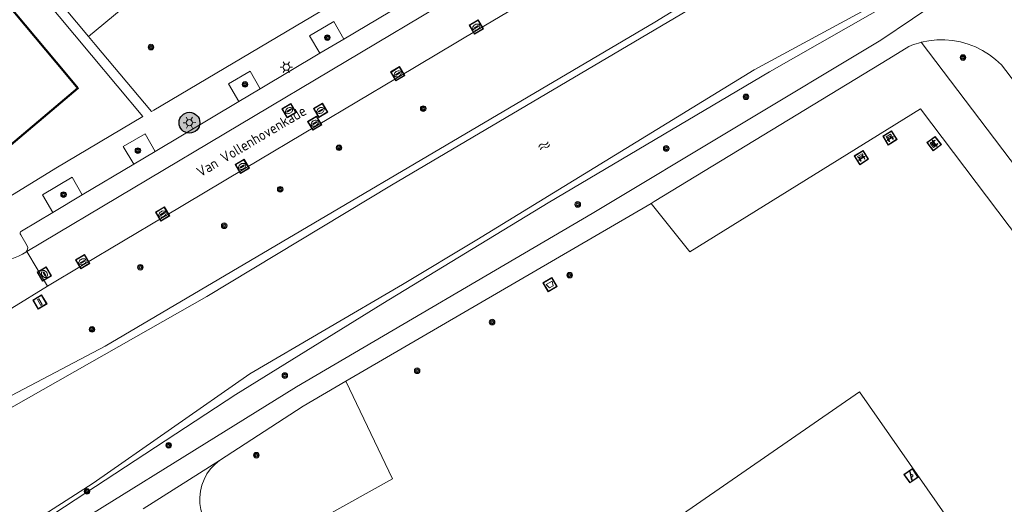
# Model space of a CAD drawing. Header units: metres. Extents: x 94279 to 96109, y 461866 to 463040.
# Tile 24 of 175: x 94636 to 94731, y 462648 to 462694. Entities that reach past the tile are written whole.
import ezdxf
from ezdxf.enums import TextEntityAlignment as Align

# ---------------------------------------------------------------- set-up
doc = ezdxf.new("R2010")
doc.units = ezdxf.units.M
doc.layers.get('0').update_dxf_attribs({"linetype": 'CONTINUOUS'})
for name, color, linetype, lineweight in [('B-WE-OV-LICHTMAST', 252, 'CONTINUOUS', 25), ('B_BEBOUWINGSGRENS_0', 132, 'CONTINUOUS', 50), ('Q_AFVALBAK_0', 251, 'CONTINUOUS', 13), ('Q_BANK_0', 251, 'CONTINUOUS', 13), ('Q_BOOM_0', 251, 'CONTINUOUS', 13), ('Q_INSPECTIE_OF_RIOOLPUT_0', 251, 'CONTINUOUS', 13), ('Q_KOLK_0', 251, 'CONTINUOUS', 13), ('Q_LICHTMAST_0', 251, 'CONTINUOUS', 13), ('Q_SPEELVOORZIENING_0', 251, 'CONTINUOUS', 13), ('Q_VERKEERSBORDPAAL_0', 251, 'CONTINUOUS', 13), ('S_GBKN_SYMBOOL_WATER_0', 251, 'CONTINUOUS', 13), ('T_CULTUURGRENS_0', 251, 'CONTINUOUS', 13), ('T_WALBESCHERMING_0', 251, 'CONTINUOUS', 13), ('V_WEGGRENS_0', 251, 'CONTINUOUS', 13), ('Z_STRAATNAAM_0', 251, 'CONTINUOUS', 13)]:
    doc.layers.add(name, color=color, linetype=linetype, lineweight=lineweight)
doc.styles.get("Standard").update_dxf_attribs({"font": 'isocp.shx'})

# ---------------------------------------------------------------- blocks, each defined once
blk = doc.blocks.new('Q_LICHTMAST')
for points in [[(-0.26, 0.15), (-0.52, 0.3)], [(0, 0.3), (0, 0.6)], [(0.26, 0.15), (0.52, 0.3)], [(-0.26, -0.15), (-0.52, -0.3)], [(0, -0.3), (0, -0.6)], [(0.26, -0.15), (0.52, -0.3)]]:
    blk.add_lwpolyline(points)
blk.add_circle((0, 0), 0.3)
blk = doc.blocks.new('Q_VERKEERSBORDPAAL')
for points in [[(-0.5, 0.5), (0.5, 0.5), (0.5, -0.5), (-0.5, -0.5)], [(-0.08, 0.333), (0.071, 0.333), (0.071, -0.329), (-0.08, -0.329)]]:
    blk.add_lwpolyline(points, close=True)
blk.add_lwpolyline([(-0.442, 0.464), (0.438, 0.464, -0.414214), (0.459, 0.442), (0.459, -0.437, -0.414214), (0.438, -0.459), (-0.442, -0.459, -0.414214), (-0.463, -0.437), (-0.463, 0.442), (-0.463, 0.444), (-0.463, 0.446), (-0.463, 0.448), (-0.462, 0.45), (-0.461, 0.451), (-0.46, 0.453), (-0.459, 0.455), (-0.458, 0.456), (-0.457, 0.457), (-0.456, 0.459), (-0.454, 0.46), (-0.453, 0.461), (-0.451, 0.462), (-0.449, 0.462), (-0.447, 0.463), (-0.446, 0.463), (-0.444, 0.464), (-0.442, 0.464)], format="xyb")
blk = doc.blocks.new('Q_KOLK')
blk.add_lwpolyline([(-0.5, 0.5), (0.5, 0.5), (0.5, -0.5), (-0.5, -0.5)], close=True)
for points in [[(-0.442, 0.464), (0.438, 0.464, -0.414214), (0.459, 0.442), (0.459, -0.437, -0.414214), (0.438, -0.459), (-0.442, -0.459, -0.414214), (-0.463, -0.437), (-0.463, 0.442, -0.414214), (-0.442, 0.464)], [(-0.345, 0.105, 0.380426), (-0.276, -0.18)], [(-0.008, 0.266, 0.240218), (-0.345, 0.105)], [(-0.194, 0.045, 0.853344), (-0.194, -0.032)], [(0.331, 0.111, 0.240191), (-0.008, 0.266)], [(0.185, -0.032, 0.849746), (0.185, 0.045)], [(0.267, -0.176, 0.380426), (0.331, 0.111)], [(-0.276, -0.18, 0.148452), (0.012, -0.257)], [(0.012, -0.257, 0.131742), (0.267, -0.176)]]:
    blk.add_lwpolyline(points, format="xyb")
for points in [[(-0.194, 0.045), (0.185, 0.045)], [(0.185, -0.032), (-0.194, -0.032)]]:
    blk.add_lwpolyline(points)
blk = doc.blocks.new('Q_INSPECTIE_OF_RIOOLPUT')
blk.add_lwpolyline([(-0.5, 0.5), (0.5, 0.5), (0.5, -0.5), (-0.5, -0.5)], close=True)
for points in [[(-0.442, 0.464), (0.438, 0.464, -0.414214), (0.459, 0.442), (0.459, -0.437, -0.414214), (0.438, -0.459), (-0.442, -0.459, -0.414214), (-0.463, -0.437), (-0.463, 0.442), (-0.463, 0.444), (-0.463, 0.446), (-0.463, 0.448), (-0.462, 0.45), (-0.461, 0.451), (-0.46, 0.453), (-0.459, 0.455), (-0.458, 0.456), (-0.457, 0.457), (-0.456, 0.459), (-0.454, 0.46), (-0.453, 0.461), (-0.451, 0.462), (-0.449, 0.462), (-0.447, 0.463), (-0.446, 0.463), (-0.444, 0.464), (-0.442, 0.464)], [(-0.345, 0.105, 0.380426), (-0.276, -0.18)], [(-0.008, 0.266, 0.240218), (-0.345, 0.105)], [(-0.194, 0.045, 0.853344), (-0.194, -0.032)], [(0.331, 0.111, 0.240191), (-0.008, 0.266)], [(0.185, -0.032, 0.849746), (0.185, 0.045)], [(0.267, -0.176, 0.380426), (0.331, 0.111)], [(-0.276, -0.18, 0.148452), (0.012, -0.257)], [(0.012, -0.257, 0.131742), (0.267, -0.176)]]:
    blk.add_lwpolyline(points, format="xyb")
for points in [[(-0.194, 0.045), (0.185, 0.045)], [(0.185, -0.032), (-0.194, -0.032)]]:
    blk.add_lwpolyline(points)
blk = doc.blocks.new('Q_BANK')
blk.add_lwpolyline([(-0.5, 0.5), (0.5, 0.5), (0.5, -0.5), (-0.5, -0.5)], close=True)
blk.add_lwpolyline([(-0.442, 0.464), (0.438, 0.464, -0.414214), (0.459, 0.442), (0.459, -0.437, -0.414214), (0.438, -0.459), (-0.442, -0.459, -0.414214), (-0.463, -0.437), (-0.463, 0.442), (-0.463, 0.444), (-0.463, 0.446), (-0.463, 0.448), (-0.462, 0.45), (-0.461, 0.451), (-0.46, 0.453), (-0.459, 0.455), (-0.458, 0.456), (-0.457, 0.457), (-0.456, 0.459), (-0.454, 0.46), (-0.453, 0.461), (-0.451, 0.462), (-0.449, 0.462), (-0.447, 0.463), (-0.446, 0.463), (-0.444, 0.464), (-0.442, 0.464)], format="xyb")
for points in [[(-0.267, 0.022), (-0.366, -0.078)], [(-0.18, 0.132), (-0.267, 0.132), (-0.267, 0.276)], [(-0.267, 0.276), (0.258, 0.276), (0.258, 0.132), (0.173, 0.132)], [(-0.18, 0.022), (-0.267, 0.022)], [(-0.267, 0.022), (-0.18, 0.022)], [(-0.18, 0.022), (-0.18, 0.132)], [(-0.18, 0.132), (-0.144, 0.132)], [(-0.144, 0.132), (-0.144, 0.022)], [(0.131, 0.132), (-0.144, 0.132)], [(0.131, 0.022), (-0.144, 0.022)], [(-0.144, 0.022), (0.131, 0.022)], [(0.131, 0.022), (-0.144, 0.022)], [(-0.144, 0.022), (0.131, 0.022)], [(-0.144, 0.022), (0.131, 0.022)], [(0.131, 0.022), (0.131, 0.132)], [(0.131, 0.132), (0.173, 0.132)], [(0.173, 0.132), (0.173, 0.022)], [(0.173, 0.022), (0.255, 0.022)], [(0.173, 0.022), (0.255, 0.022)], [(0.255, 0.022), (0.357, -0.078)], [(-0.236, -0.078), (-0.366, -0.078)], [(-0.192, -0.078), (-0.192, -0.27), (-0.236, -0.27), (-0.236, -0.078)], [(-0.236, -0.078), (-0.192, -0.078)], [(0.183, -0.078), (-0.192, -0.078)], [(0.226, -0.078), (0.226, -0.268), (0.183, -0.268), (0.183, -0.078)], [(0.183, -0.078), (0.226, -0.078)], [(0.357, -0.078), (0.226, -0.078)]]:
    blk.add_lwpolyline(points)
blk = doc.blocks.new('Q_SPEELVOORZIENING')
blk.add_lwpolyline([(-0.5, 0.5), (0.5, 0.5), (0.5, -0.5), (-0.5, -0.5)], close=True)
for points in [[(-0.442, 0.464), (0.438, 0.464, -0.414214), (0.459, 0.442), (0.459, -0.437, -0.414214), (0.438, -0.459), (-0.442, -0.459, -0.414214), (-0.463, -0.437), (-0.463, 0.442), (-0.463, 0.444), (-0.463, 0.446), (-0.463, 0.448), (-0.462, 0.45), (-0.461, 0.451), (-0.46, 0.453), (-0.459, 0.455), (-0.458, 0.456), (-0.457, 0.457), (-0.456, 0.459), (-0.454, 0.46), (-0.453, 0.461), (-0.451, 0.462), (-0.449, 0.462), (-0.447, 0.463), (-0.446, 0.463), (-0.444, 0.464), (-0.442, 0.464)], [(-0.363, 0.198, 1.168313), (-0.386, 0.141)], [(-0.087, 0.021, 0.778987), (-0.04, -0.167)], [(-0.04, -0.167, 0.508825), (0.056, -0.036)], [(0.355, -0.156, 1.031322), (0.378, -0.1)]]:
    blk.add_lwpolyline(points, format="xyb")
for points in [[(-0.386, 0.141), (-0.087, 0.021)], [(-0.363, 0.198), (0.378, -0.1)], [(0.056, -0.036), (0.355, -0.156)]]:
    blk.add_lwpolyline(points)
blk = doc.blocks.new('Q_AFVALBAK')
for points in [[(-0.5, 0.5), (0.5, 0.5), (0.5, -0.5), (-0.5, -0.5)], [(-0.336, 0.197), (0.331, 0.197), (0.19, -0.251), (-0.196, -0.251)]]:
    blk.add_lwpolyline(points, close=True)
blk.add_lwpolyline([(-0.442, 0.464), (0.438, 0.464, -0.414214), (0.459, 0.442), (0.459, -0.437, -0.414214), (0.438, -0.459), (-0.442, -0.459, -0.414214), (-0.463, -0.437), (-0.463, 0.442), (-0.463, 0.444), (-0.463, 0.446), (-0.463, 0.448), (-0.462, 0.45), (-0.461, 0.451), (-0.46, 0.453), (-0.459, 0.455), (-0.458, 0.456), (-0.457, 0.457), (-0.456, 0.459), (-0.454, 0.46), (-0.453, 0.461), (-0.451, 0.462), (-0.449, 0.462), (-0.447, 0.463), (-0.446, 0.463), (-0.444, 0.464), (-0.442, 0.464)], format="xyb")
blk = doc.blocks.new('WATERSYMBOOL')
for points in [[(-0.5, 0.15), (-0.438, 0.212), (-0.312, 0.275), (-0.188, 0.275), (-0.062, 0.212), (0, 0.15), (0.062, 0.087), (0.188, 0.025), (0.312, 0.025), (0.438, 0.087), (0.5, 0.15)], [(-0.5, -0.15), (-0.438, -0.087), (-0.312, -0.025), (-0.188, -0.025), (-0.062, -0.087), (0, -0.15), (0.062, -0.212), (0.188, -0.275), (0.312, -0.275), (0.438, -0.212), (0.5, -0.15)]]:
    blk.add_lwpolyline(points)
blk = doc.blocks.new('Q_BOOM')
for radius in [0.27, 0.18, 0.09]:
    blk.add_circle((0, 0), radius)
blk = doc.blocks.new('LM')
at = {"linetype": 'ByBlock'}
h = blk.add_hatch(color=256, dxfattribs=at)
h.dxf.hatch_style = 1
edge = h.paths.add_edge_path()
edge.add_arc((0, 0), 1, 0, 360)
blk.add_circle((0, 0), 1, dxfattribs=at)

msp = doc.modelspace()

# ---------------------------------------------------------------- linework, layer by layer
at = {"layer": 'B_BEBOUWINGSGRENS_0'}
msp.add_lwpolyline([(94628.449, 462687.019), (94633.46, 462681.04), (94641.61, 462687.87), (94640.507, 462689.186), (94630.719, 462700.865)], dxfattribs=at)
at = {"layer": 'T_CULTUURGRENS_0'}
for p, q in [((94663.834, 462692.89), (94664.825, 462691.24)), ((94664.825, 462691.24), (94667.141, 462692.593)), ((94657.066, 462686.604), (94659.109, 462687.819)), ((94646.962, 462680.603), (94649.023, 462681.824)), ((94639.205, 462675.972), (94642.028, 462677.655))]:
    msp.add_line(p, q, dxfattribs=at)
for points in [[(94740.313, 462720.995), (94716.254, 462706.049), (94697, 462694.212), (94644.226, 462663.127)], [(94662.57, 462709.23), (94659.372, 462706.601), (94651.465, 462700.103), (94645.762, 462695.414), (94642.635, 462692.844)], [(94577.905, 462615.474), (94590.032, 462622.705), (94605.967, 462629.378), (94621.391, 462636.445), (94634.558, 462643.961), (94656.774, 462658.519), (94670.875, 462667.228), (94686.757, 462676.9), (94707.997, 462689.435), (94725.031, 462699.163), (94735.317, 462705.848)], [(94667.141, 462692.593), (94666.16, 462694.277), (94663.834, 462692.89)], [(94696.63, 462676.834), (94700.343, 462672.177), (94722.489, 462685.898), (94734.171, 462670.449), (94737.422, 462672.685), (94722.549, 462692.28)], [(94659.109, 462687.819), (94658.144, 462689.52), (94656.071, 462688.298), (94657.066, 462686.604)], [(94649.023, 462681.824), (94648.053, 462683.504), (94645.967, 462682.285), (94646.962, 462680.603)], [(94642.028, 462677.655), (94641.064, 462679.34), (94638.199, 462677.642), (94639.205, 462675.972)], [(94644.226, 462663.127), (94608.847, 462644.535), (94594.266, 462638.405), (94570.251, 462627.88), (94566.228, 462625.98), (94562.35, 462624.718), (94561.605, 462624.027), (94561.481, 462622.62), (94561.579, 462621.5), (94567.111, 462610.162), (94567.644, 462609.99), (94568.675, 462610.093), (94572.885, 462612.481), (94577.905, 462615.474)], [(94656.14, 462641.695), (94671.8, 462650.429), (94667.334, 462659.77)]]:
    msp.add_lwpolyline(points, dxfattribs=at)
at = {"layer": 'T_WALBESCHERMING_0'}
for points in [[(94794.068, 462754.314), (94758.94, 462731.684), (94746.42, 462723.896), (94719.975, 462707.241), (94700.837, 462695.741), (94671.706, 462678.565), (94653.989, 462667.902), (94626.963, 462652.578), (94608.714, 462643.529), (94582.185, 462632.713), (94566.67, 462625.081), (94563.818, 462623.46)], [(94577.487, 462616.611), (94582.607, 462619.637), (94589.296, 462623.59), (94607.439, 462630.584), (94616.709, 462634.347), (94627.133, 462639.801), (94643.074, 462650.01), (94658.114, 462660.5), (94672.78, 462669.069), (94679.899, 462673.351), (94706.51, 462689.633), (94722.342, 462698.192), (94736.027, 462706.935), (94750.223, 462715.592), (94770.583, 462728.744), (94786.76, 462739.331), (94799.313, 462747.202)]]:
    msp.add_lwpolyline(points, dxfattribs=at)
at = {"layer": 'V_WEGGRENS_0'}
for p, q in [((94689.634, 462703.742), (94636.715, 462672.225)), ((94667.141, 462692.593), (94675.166, 462697.366)), ((94659.109, 462687.819), (94664.825, 462691.24)), ((94649.023, 462681.824), (94657.066, 462686.604)), ((94642.028, 462677.655), (94646.962, 462680.603)), ((94696.63, 462676.834), (94667.334, 462659.77)), ((94636.608, 462672.162), (94636.715, 462672.225)), ((94636.715, 462672.225), (94638.704, 462668.909)), ((94655.195, 462652.186), (94647.885, 462647.543))]:
    msp.add_line(p, q, dxfattribs=at)
for points in [[(94647.84, 462685.152), (94642.909, 462691.036), (94593.559, 462750), (94564.055, 462785.203)], [(94564.733, 462785.795), (94594.733, 462750), (94642.635, 462692.844)], [(94579.462, 462614.922), (94581.789, 462616.029), (94584.094, 462617.127), (94588.528, 462619.768), (94594.013, 462622.392), (94606.119, 462627.557), (94609.269, 462628.704), (94612.373, 462630.057), (94615.451, 462631.469), (94618.502, 462632.937), (94621.526, 462634.463), (94624.52, 462636.045), (94627.484, 462637.682), (94630.416, 462639.375), (94633.317, 462641.123), (94634.101, 462641.608), (94662.607, 462659.248), (94690.958, 462675.875), (94718.68, 462692.482), (94730.835, 462700.689), (94770.856, 462726.277)], [(94689.162, 462698.93), (94687.768, 462698.105), (94680.019, 462693.498), (94672.257, 462688.884), (94664.517, 462684.275), (94657.622, 462680.175), (94649.866, 462675.552), (94642.118, 462670.944), (94638.704, 462668.909)], [(94648.67, 462685.644), (94648.893, 462685.776), (94670.866, 462698.816), (94671.157, 462698.991)], [(94642.635, 462692.844), (94643.276, 462692.079), (94648.67, 462685.644)], [(94743.289, 462673.079), (94730.263, 462690.107), (94729.705, 462690.627), (94729.101, 462691.092), (94728.455, 462691.497), (94727.773, 462691.839), (94727.062, 462692.115), (94726.328, 462692.322), (94725.577, 462692.458), (94724.817, 462692.522), (94724.054, 462692.513), (94723.296, 462692.432), (94722.549, 462692.28)], [(94722.549, 462692.28), (94722.307, 462692.214), (94722.067, 462692.141), (94721.83, 462692.06), (94721.595, 462691.972), (94721.364, 462691.877), (94719.439, 462690.706), (94696.932, 462677.01), (94696.63, 462676.834)], [(94629.373, 462678.148), (94630.516, 462676.766), (94630.635, 462676.635), (94630.766, 462676.515), (94630.907, 462676.407), (94631.056, 462676.312), (94631.214, 462676.231), (94631.553, 462676.105), (94631.909, 462676.04), (94632.271, 462676.039), (94632.627, 462676.102), (94632.967, 462676.227), (94639.498, 462680.206), (94647.84, 462685.152)], [(94636.608, 462672.162), (94636.718, 462672.288), (94636.782, 462672.444), (94636.793, 462672.611), (94636.749, 462672.773), (94636.121, 462673.804), (94636.065, 462673.899), (94636.058, 462674.009), (94636.1, 462674.11), (94636.184, 462674.182), (94639.205, 462675.972)], [(94628.912, 462672.678), (94629.408, 462672.237), (94629.953, 462671.857), (94630.539, 462671.545), (94631.158, 462671.304), (94631.802, 462671.139), (94632.46, 462671.051), (94633.124, 462671.042), (94633.784, 462671.112), (94634.432, 462671.259), (94634.941, 462671.391), (94635.437, 462671.566), (94635.916, 462671.783), (94636.275, 462671.963), (94636.608, 462672.162)], [(94638.704, 462668.909), (94635.251, 462666.796), (94633.485, 462665.786), (94632.633, 462665.273), (94631.771, 462664.762), (94630.908, 462664.242), (94630.046, 462663.732), (94629.193, 462663.223), (94628.241, 462662.69), (94627.448, 462662.267), (94626.649, 462661.847), (94625.667, 462661.347), (94624.76, 462660.909), (94623.849, 462660.493)], [(94667.334, 462659.77), (94663.226, 462657.377), (94655.195, 462652.186)], [(94726.971, 462643.976), (94716.621, 462658.752), (94684.013, 462636.217)], [(94655.195, 462652.186), (94654.742, 462651.804), (94654.341, 462651.367), (94653.999, 462650.884), (94653.721, 462650.36), (94653.512, 462649.806), (94653.374, 462649.229), (94653.311, 462648.64), (94653.323, 462648.048), (94653.41, 462647.462), (94653.571, 462646.891), (94653.803, 462646.346), (94656.14, 462641.695)]]:
    msp.add_lwpolyline(points, dxfattribs=at)

# ---------------------------------------------------------------- block references
at = {"layer": 'B-WE-OV-LICHTMAST'}
msp.add_blockref('LM', (94652.314, 462684.57), dxfattribs=at)
at = {"layer": 'Q_AFVALBAK_0', "rotation": 30.21945645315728}
msp.add_blockref('Q_AFVALBAK', (94686.933, 462669.049), dxfattribs=at)
at = {"layer": 'Q_BANK_0'}
for p, rotation in [((94719.553, 462683.109), 31.78111830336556), ((94723.801, 462682.562), 127.0953120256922), ((94716.827, 462681.22), 31.78111830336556)]:
    msp.add_blockref('Q_BANK', p, dxfattribs=dict(at, rotation=rotation))
at = {"layer": 'Q_BOOM_0'}
for p, rotation in [((94665.547, 462692.73), 30.29333968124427), ((94648.62, 462691.817), 129.9706957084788), ((94726.572, 462690.817), 164.2506803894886), ((94657.653, 462688.244), 30.51866250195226), ((94705.735, 462687.053), 30.54740775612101), ((94674.758, 462685.918), 30.72870717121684), ((94647.365, 462681.892), 30.643809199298), ((94666.677, 462682.175), 30.77286947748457), ((94698.082, 462682.101), 30.54740775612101), ((94661.028, 462678.182), 30.73714693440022), ((94640.229, 462677.673), 30.80230986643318), ((94689.591, 462676.735), 30.39032755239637), ((94655.653, 462674.688), 30.7972532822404), ((94647.608, 462670.707), 30.74139369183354), ((94688.817, 462669.949), 30.21945645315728), ((94681.37, 462665.449), 30.21945645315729), ((94642.964, 462664.753), 27.72235187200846), ((94674.175, 462660.782), 30.21945645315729), ((94661.471, 462660.322), 31.70013205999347), ((94650.325, 462653.635), 33.23656418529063), ((94658.741, 462652.681), 32.8774277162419), ((94642.476, 462649.215), 33.23656418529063)]:
    msp.add_blockref('Q_BOOM', p, dxfattribs=dict(at, rotation=rotation))
at = {"layer": 'Q_INSPECTIE_OF_RIOOLPUT_0'}
for p, rotation in [((94661.881, 462685.729), 30.77678406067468), ((94664.907, 462685.746), 30.77286947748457), ((94638.396, 462670.063), 120.9561330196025)]:
    msp.add_blockref('Q_INSPECTIE_OF_RIOOLPUT', p, dxfattribs=dict(at, rotation=rotation))
at = {"layer": 'Q_KOLK_0'}
for p, rotation in [((94679.862, 462693.743), 30.72870717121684), ((94672.313, 462689.26), 30.72870717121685), ((94664.347, 462684.525), 30.73714693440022), ((94657.383, 462680.378), 30.79725328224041), ((94649.732, 462675.814), 30.79725328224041), ((94642.058, 462671.238), 30.74139369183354)]:
    msp.add_blockref('Q_KOLK', p, dxfattribs=dict(at, rotation=rotation))
at = {"layer": 'Q_LICHTMAST_0'}
for p, rotation in [((94661.617, 462689.896), 30.90032895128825), ((94652.314, 462684.57), 30.72325325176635)]:
    msp.add_blockref('Q_LICHTMAST', p, dxfattribs=dict(at, rotation=rotation))
at = {"layer": 'Q_SPEELVOORZIENING_0', "rotation": 125.0097129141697}
msp.add_blockref('Q_SPEELVOORZIENING', (94721.587, 462650.715), dxfattribs=at)
at = {"layer": 'Q_VERKEERSBORDPAAL_0', "rotation": 31.46378326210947}
msp.add_blockref('Q_VERKEERSBORDPAAL', (94637.956, 462667.374), dxfattribs=at)
at = {"layer": 'S_GBKN_SYMBOOL_WATER_0', "rotation": 30.52413033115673}
msp.add_blockref('WATERSYMBOOL', (94686.377, 462682.356), dxfattribs=at)

# ---------------------------------------------------------------- texts
at = {"layer": 'Z_STRAATNAAM_0', "linetype": 'Continuous'}
msp.add_text('Van Vollenhovenkade', height=1, rotation=30.7674, dxfattribs=at).set_placement((94658.258, 462682.804), align=Align.MIDDLE)

doc.saveas('drawing.dxf')
